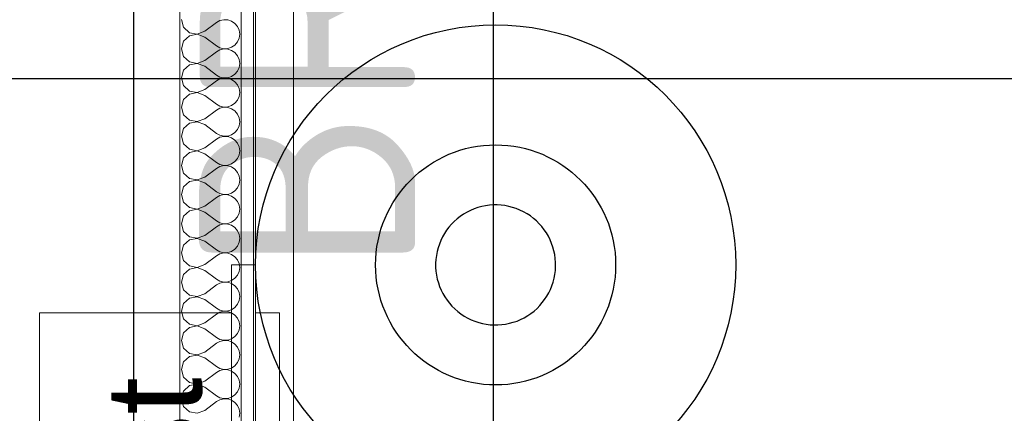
# Model space of a CAD drawing. Header units: millimetres. Extents: x -39149 to 267781, y -2340 to 58540.
# Tile 46 of 244: x 18067 to 18887, y 9301 to 9629. Entities that reach past the tile are written whole.
import ezdxf
from ezdxf.enums import TextEntityAlignment as Align

# ---------------------------------------------------------------- set-up
doc = ezdxf.new("R2010")
doc.units = ezdxf.units.MM
doc.header["$LTSCALE"] = 100
doc.header["$MEASUREMENT"] = 0
doc.linetypes.add('B0704', pattern=[150, 100, -50])
for name, color, linetype in [('00  Bestaand', 7, 'Continuous'), ('22 C Binnenwanden', 7, 'Continuous'), ('22 C Binnenwanden Doorsnede-arcering', 7, 'Continuous'), ('22 C Binnenwanden Laagscheidingslijnen', 7, 'Continuous'), ('45 Plafond', 7, 'Continuous'), ('AL$1A---_ALGEMEEN--bestaand', 9, 'Continuous'), ('EL6131--_KG', 3, 'Continuous'), ('EL6221--_KRACHT_400', 3, 'Continuous'), ('EL6311--_LICHT_BINNEN', 3, 'Continuous'), ('EL6441--_DATACOM', 3, 'Continuous'), ('EL6511--_BRANDMELD', 3, 'Continuous'), ('T Maatvoering 1_ 50', 7, 'Continuous')]:
    doc.layers.add(name, color=color, linetype=linetype)
doc.styles.add('BURO-018', font='isocp.shx', dxfattribs={"height": 180})
doc.styles.add('GENERATED_STYLE_1', font='arial.ttf')
doc.styles.add('STABICAD-012', font='ISOCP.SHX', dxfattribs={"height": 1.2})
doc.styles.add('STABICAD-018', font='ISOCP.SHX', dxfattribs={"height": 1.8})

# ---------------------------------------------------------------- blocks, each defined once
blk = doc.blocks.new('Slab_152_7', base_point=(61.48, 11625))
at = {"layer": '45 Plafond', "color": 8, "linetype": 'Continuous', "lineweight": 0}
blk.add_lwpolyline([(61.48, 11625), (7161.48, 11625), (7161.48, 7850), (18261.48, 7850), (18261.48, 10250), (18050.2, 10250), (18050.2, 11625), (35849.88, 11625), (35849.88, 11399.97), (36099.88, 11399.97), (36099.88, 12175), (39053.15, 12175), (39053.15, 11445), (43211.48, 11445), (43211.48, 10132), (43211.48, 5466.07), (41411.48, 5466.07), (41411.48, 10199.65), (34211.48, 10199.65), (34211.48, 612.08, -0.138201), (61.48, 5162.88)], format="xyb", close=True, dxfattribs=at)
blk = doc.blocks.new('*X564')
at = {"layer": '22 C Binnenwanden Doorsnede-arcering', "color": 8, "linetype": 'Continuous', "lineweight": 0}
for p, q in [((18201.41, 9629.29), (18203.23, 9622.9)), ((18203.23, 9622.9), (18208.13, 9618.42)), ((18220.84, 9619.57), (18230.56, 9626.86)), ((18233.49, 9628.48), (18230.56, 9626.86)), ((18236.75, 9629.24), (18233.49, 9628.48)), ((18240.1, 9629.07), (18236.75, 9629.24)), ((18243.27, 9628), (18240.1, 9629.07)), ((18246.03, 9626.11), (18243.27, 9628)), ((18248.17, 9623.53), (18246.03, 9626.11)), ((18249.52, 9620.46), (18248.17, 9623.53)), ((18208.13, 9615.86), (18203.23, 9611.38)), ((18208.13, 9618.42), (18214.65, 9617.19)), ((18214.65, 9617.09), (18208.13, 9615.86)), ((18214.65, 9617.19), (18220.84, 9619.57)), ((18220.84, 9614.71), (18214.65, 9617.09)), ((18220.84, 9614.71), (18230.56, 9607.43)), ((18249.99, 9617.14), (18249.52, 9620.46)), ((18249.52, 9613.82), (18249.99, 9617.14)), ((18203.23, 9611.38), (18201.41, 9605)), ((18230.56, 9607.43), (18233.49, 9605.81)), ((18233.49, 9605.81), (18236.75, 9605.05)), ((18240.1, 9605.21), (18243.27, 9606.28)), ((18243.27, 9606.28), (18246.03, 9608.18)), ((18246.03, 9608.18), (18248.17, 9610.76)), ((18248.17, 9610.76), (18249.52, 9613.82)), ((18201.41, 9605), (18203.23, 9598.62)), ((18203.23, 9598.62), (18208.13, 9594.14)), ((18220.84, 9595.29), (18230.56, 9602.57)), ((18233.49, 9604.19), (18230.56, 9602.57)), ((18236.75, 9604.95), (18233.49, 9604.19)), ((18236.75, 9605.05), (18240.1, 9605.21)), ((18240.1, 9604.79), (18236.75, 9604.95)), ((18243.27, 9603.72), (18240.1, 9604.79)), ((18246.03, 9601.82), (18243.27, 9603.72)), ((18248.17, 9599.24), (18246.03, 9601.82)), ((18249.52, 9596.18), (18248.17, 9599.24)), ((18208.13, 9591.58), (18203.23, 9587.1)), ((18208.13, 9594.14), (18214.65, 9592.91)), ((18214.65, 9592.81), (18208.13, 9591.58)), ((18214.65, 9592.91), (18220.84, 9595.29)), ((18220.84, 9590.43), (18214.65, 9592.81)), ((18220.84, 9590.43), (18230.56, 9583.14)), ((18248.17, 9586.47), (18249.52, 9589.54)), ((18249.99, 9592.86), (18249.52, 9596.18)), ((18249.52, 9589.54), (18249.99, 9592.86)), ((18203.23, 9587.1), (18201.41, 9580.71)), ((18230.56, 9583.14), (18233.49, 9581.52)), ((18233.49, 9581.52), (18236.75, 9580.76)), ((18240.1, 9580.93), (18243.27, 9582)), ((18243.27, 9582), (18246.03, 9583.89)), ((18246.03, 9583.89), (18248.17, 9586.47)), ((18201.41, 9580.71), (18203.23, 9574.33)), ((18203.23, 9574.33), (18208.13, 9569.85)), ((18220.84, 9571), (18230.56, 9578.29)), ((18233.49, 9579.91), (18230.56, 9578.29)), ((18236.75, 9580.67), (18233.49, 9579.91)), ((18236.75, 9580.76), (18240.1, 9580.93)), ((18240.1, 9580.5), (18236.75, 9580.67)), ((18243.27, 9579.43), (18240.1, 9580.5)), ((18246.03, 9577.53), (18243.27, 9579.43)), ((18248.17, 9574.96), (18246.03, 9577.53)), ((18249.52, 9571.89), (18248.17, 9574.96)), ((18208.13, 9567.29), (18203.23, 9562.81)), ((18208.13, 9569.85), (18214.65, 9568.62)), ((18214.65, 9568.52), (18208.13, 9567.29)), ((18214.65, 9568.62), (18220.84, 9571)), ((18220.84, 9566.14), (18214.65, 9568.52)), ((18220.84, 9566.14), (18230.56, 9558.86)), ((18248.17, 9562.19), (18249.52, 9565.25)), ((18249.99, 9568.57), (18249.52, 9571.89)), ((18249.52, 9565.25), (18249.99, 9568.57)), ((18203.23, 9562.81), (18201.41, 9556.43)), ((18201.41, 9556.43), (18203.23, 9550.04)), ((18230.56, 9558.86), (18233.49, 9557.24)), ((18233.49, 9557.24), (18236.75, 9556.48)), ((18236.75, 9556.48), (18240.1, 9556.64)), ((18240.1, 9556.64), (18243.27, 9557.71)), ((18243.27, 9557.71), (18246.03, 9559.61)), ((18246.03, 9559.61), (18248.17, 9562.19)), ((18203.23, 9550.04), (18208.13, 9545.57)), ((18220.84, 9546.71), (18230.56, 9554)), ((18233.49, 9555.62), (18230.56, 9554)), ((18236.75, 9556.38), (18233.49, 9555.62)), ((18240.1, 9556.22), (18236.75, 9556.38)), ((18243.27, 9555.15), (18240.1, 9556.22)), ((18246.03, 9553.25), (18243.27, 9555.15)), ((18248.17, 9550.67), (18246.03, 9553.25)), ((18249.52, 9547.6), (18248.17, 9550.67)), ((18208.13, 9543), (18203.23, 9538.53)), ((18208.13, 9545.57), (18214.65, 9544.33)), ((18214.65, 9544.24), (18208.13, 9543)), ((18214.65, 9544.33), (18220.84, 9546.71)), ((18220.84, 9541.86), (18214.65, 9544.24)), ((18220.84, 9541.86), (18230.56, 9534.57)), ((18248.17, 9537.9), (18249.52, 9540.97)), ((18249.99, 9544.29), (18249.52, 9547.6)), ((18249.52, 9540.97), (18249.99, 9544.29)), ((18203.23, 9538.53), (18201.41, 9532.14)), ((18201.41, 9532.14), (18203.23, 9525.76)), ((18230.56, 9534.57), (18233.49, 9532.95)), ((18233.49, 9532.95), (18236.75, 9532.19)), ((18236.75, 9532.09), (18233.49, 9531.34)), ((18236.75, 9532.19), (18240.1, 9532.35)), ((18240.1, 9531.93), (18236.75, 9532.09)), ((18240.1, 9532.35), (18243.27, 9533.42)), ((18243.27, 9530.86), (18240.1, 9531.93)), ((18243.27, 9533.42), (18246.03, 9535.32)), ((18246.03, 9535.32), (18248.17, 9537.9)), ((18203.23, 9525.76), (18208.13, 9521.28)), ((18220.84, 9522.43), (18230.56, 9529.71)), ((18233.49, 9531.34), (18230.56, 9529.71)), ((18246.03, 9528.96), (18243.27, 9530.86)), ((18248.17, 9526.38), (18246.03, 9528.96)), ((18249.52, 9523.32), (18248.17, 9526.38)), ((18208.13, 9518.72), (18203.23, 9514.24)), ((18208.13, 9521.28), (18214.65, 9520.05)), ((18214.65, 9519.95), (18208.13, 9518.72)), ((18214.65, 9520.05), (18220.84, 9522.43)), ((18220.84, 9517.57), (18214.65, 9519.95)), ((18220.84, 9517.57), (18230.56, 9510.29)), ((18248.17, 9513.62), (18249.52, 9516.68)), ((18249.99, 9520), (18249.52, 9523.32)), ((18249.52, 9516.68), (18249.99, 9520)), ((18203.23, 9514.24), (18201.41, 9507.86)), ((18201.41, 9507.86), (18203.23, 9501.47)), ((18230.56, 9510.29), (18233.49, 9508.66)), ((18233.49, 9508.66), (18236.75, 9507.91)), ((18236.75, 9507.81), (18233.49, 9507.05)), ((18236.75, 9507.91), (18240.1, 9508.07)), ((18240.1, 9507.65), (18236.75, 9507.81)), ((18240.1, 9508.07), (18243.27, 9509.14)), ((18243.27, 9506.58), (18240.1, 9507.65)), ((18243.27, 9509.14), (18246.03, 9511.04)), ((18246.03, 9511.04), (18248.17, 9513.62)), ((18203.23, 9501.47), (18208.13, 9497)), ((18220.84, 9498.14), (18230.56, 9505.43)), ((18233.49, 9507.05), (18230.56, 9505.43)), ((18246.03, 9504.68), (18243.27, 9506.58)), ((18248.17, 9502.1), (18246.03, 9504.68)), ((18249.52, 9499.03), (18248.17, 9502.1)), ((18249.99, 9495.71), (18249.52, 9499.03)), ((18208.13, 9494.43), (18203.23, 9489.96)), ((18208.13, 9497), (18214.65, 9495.76)), ((18214.65, 9495.67), (18208.13, 9494.43)), ((18214.65, 9495.76), (18220.84, 9498.14)), ((18220.84, 9493.29), (18214.65, 9495.67)), ((18220.84, 9493.29), (18230.56, 9486)), ((18248.17, 9489.33), (18249.52, 9492.4)), ((18249.52, 9492.4), (18249.99, 9495.71)), ((18203.23, 9489.96), (18201.41, 9483.57)), ((18201.41, 9483.57), (18203.23, 9477.19)), ((18230.56, 9486), (18233.49, 9484.38)), ((18233.49, 9482.76), (18230.56, 9481.14)), ((18233.49, 9484.38), (18236.75, 9483.62)), ((18236.75, 9483.52), (18233.49, 9482.76)), ((18236.75, 9483.62), (18240.1, 9483.78)), ((18240.1, 9483.36), (18236.75, 9483.52)), ((18240.1, 9483.78), (18243.27, 9484.85)), ((18243.27, 9482.29), (18240.1, 9483.36)), ((18243.27, 9484.85), (18246.03, 9486.75)), ((18246.03, 9486.75), (18248.17, 9489.33)), ((18203.23, 9477.19), (18208.13, 9472.71)), ((18220.84, 9473.86), (18230.56, 9481.14)), ((18246.03, 9480.39), (18243.27, 9482.29)), ((18248.17, 9477.81), (18246.03, 9480.39)), ((18249.52, 9474.75), (18248.17, 9477.81)), ((18249.99, 9471.43), (18249.52, 9474.75)), ((18208.13, 9470.15), (18203.23, 9465.67)), ((18208.13, 9472.71), (18214.65, 9471.48)), ((18214.65, 9471.38), (18208.13, 9470.15)), ((18214.65, 9471.48), (18220.84, 9473.86)), ((18220.84, 9469), (18214.65, 9471.38)), ((18220.84, 9469), (18230.56, 9461.71)), ((18248.17, 9465.04), (18249.52, 9468.11)), ((18249.52, 9468.11), (18249.99, 9471.43)), ((18203.23, 9465.67), (18201.41, 9459.29)), ((18201.41, 9459.29), (18203.23, 9452.9)), ((18230.56, 9461.71), (18233.49, 9460.09)), ((18233.49, 9458.48), (18230.56, 9456.86)), ((18233.49, 9460.09), (18236.75, 9459.33)), ((18236.75, 9459.24), (18233.49, 9458.48)), ((18236.75, 9459.33), (18240.1, 9459.5)), ((18240.1, 9459.07), (18236.75, 9459.24)), ((18240.1, 9459.5), (18243.27, 9460.57)), ((18243.27, 9458), (18240.1, 9459.07)), ((18243.27, 9460.57), (18246.03, 9462.47)), ((18246.03, 9456.11), (18243.27, 9458)), ((18246.03, 9462.47), (18248.17, 9465.04)), ((18203.23, 9452.9), (18208.13, 9448.42)), ((18220.84, 9449.57), (18230.56, 9456.86)), ((18248.17, 9453.53), (18246.03, 9456.11)), ((18249.52, 9450.46), (18248.17, 9453.53)), ((18249.99, 9447.14), (18249.52, 9450.46)), ((18208.13, 9445.86), (18203.23, 9441.38)), ((18208.13, 9448.42), (18214.65, 9447.19)), ((18214.65, 9447.09), (18208.13, 9445.86)), ((18214.65, 9447.19), (18220.84, 9449.57)), ((18220.84, 9444.71), (18214.65, 9447.09)), ((18220.84, 9444.71), (18230.56, 9437.43)), ((18248.17, 9440.76), (18249.52, 9443.82)), ((18249.52, 9443.82), (18249.99, 9447.14)), ((18203.23, 9441.38), (18201.41, 9435)), ((18201.41, 9435), (18203.23, 9428.62)), ((18230.56, 9437.43), (18233.49, 9435.81)), ((18233.49, 9434.19), (18230.56, 9432.57)), ((18233.49, 9435.81), (18236.75, 9435.05)), ((18236.75, 9434.95), (18233.49, 9434.19)), ((18236.75, 9435.05), (18240.1, 9435.21)), ((18240.1, 9434.79), (18236.75, 9434.95)), ((18240.1, 9435.21), (18243.27, 9436.28)), ((18243.27, 9433.72), (18240.1, 9434.79)), ((18243.27, 9436.28), (18246.03, 9438.18)), ((18246.03, 9431.82), (18243.27, 9433.72)), ((18246.03, 9438.18), (18248.17, 9440.76)), ((18203.23, 9428.62), (18208.13, 9424.14)), ((18214.65, 9422.91), (18220.84, 9425.29)), ((18220.84, 9425.29), (18230.56, 9432.57)), ((18248.17, 9429.24), (18246.03, 9431.82)), ((18249.52, 9426.18), (18248.17, 9429.24)), ((18249.99, 9422.86), (18249.52, 9426.18)), ((18203.23, 9417.1), (18201.41, 9410.71)), ((18208.13, 9421.58), (18203.23, 9417.1)), ((18208.13, 9424.14), (18214.65, 9422.91)), ((18214.65, 9422.81), (18208.13, 9421.58)), ((18220.84, 9420.43), (18214.65, 9422.81)), ((18220.84, 9420.43), (18230.56, 9413.14)), ((18248.17, 9416.47), (18249.52, 9419.54)), ((18249.52, 9419.54), (18249.99, 9422.86)), ((18201.41, 9410.71), (18203.23, 9404.33)), ((18230.56, 9413.14), (18233.49, 9411.52)), ((18233.49, 9409.91), (18230.56, 9408.29)), ((18233.49, 9411.52), (18236.75, 9410.76)), ((18236.75, 9410.67), (18233.49, 9409.91)), ((18236.75, 9410.76), (18240.1, 9410.93)), ((18240.1, 9410.5), (18236.75, 9410.67)), ((18240.1, 9410.93), (18243.27, 9412)), ((18243.27, 9409.43), (18240.1, 9410.5)), ((18243.27, 9412), (18246.03, 9413.89)), ((18246.03, 9407.53), (18243.27, 9409.43)), ((18246.03, 9413.89), (18248.17, 9416.47)), ((18203.23, 9404.33), (18208.13, 9399.85)), ((18214.65, 9398.62), (18220.84, 9401)), ((18220.84, 9401), (18230.56, 9408.29)), ((18248.17, 9404.96), (18246.03, 9407.53)), ((18249.52, 9401.89), (18248.17, 9404.96)), ((18249.99, 9398.57), (18249.52, 9401.89)), ((18203.23, 9392.81), (18201.41, 9386.43)), ((18208.13, 9397.29), (18203.23, 9392.81)), ((18208.13, 9399.85), (18214.65, 9398.62)), ((18214.65, 9398.52), (18208.13, 9397.29)), ((18220.84, 9396.14), (18214.65, 9398.52)), ((18220.84, 9396.14), (18230.56, 9388.86)), ((18248.17, 9392.19), (18249.52, 9395.25)), ((18249.52, 9395.25), (18249.99, 9398.57)), ((18201.41, 9386.43), (18203.23, 9380.04)), ((18230.56, 9388.86), (18233.49, 9387.24)), ((18233.49, 9385.62), (18230.56, 9384)), ((18233.49, 9387.24), (18236.75, 9386.48)), ((18236.75, 9386.38), (18233.49, 9385.62)), ((18236.75, 9386.48), (18240.1, 9386.64)), ((18240.1, 9386.22), (18236.75, 9386.38)), ((18240.1, 9386.64), (18243.27, 9387.71)), ((18243.27, 9385.15), (18240.1, 9386.22)), ((18243.27, 9387.71), (18246.03, 9389.61)), ((18246.03, 9383.25), (18243.27, 9385.15)), ((18246.03, 9389.61), (18248.17, 9392.19)), ((18203.23, 9380.04), (18208.13, 9375.57)), ((18214.65, 9374.33), (18220.84, 9376.71)), ((18220.84, 9376.71), (18230.56, 9384)), ((18248.17, 9380.67), (18246.03, 9383.25)), ((18249.52, 9377.6), (18248.17, 9380.67)), ((18249.99, 9374.29), (18249.52, 9377.6)), ((18203.23, 9368.53), (18201.41, 9362.14)), ((18208.13, 9373), (18203.23, 9368.53)), ((18208.13, 9375.57), (18214.65, 9374.33)), ((18214.65, 9374.24), (18208.13, 9373)), ((18220.84, 9371.86), (18214.65, 9374.24)), ((18220.84, 9371.86), (18230.56, 9364.57)), ((18246.03, 9365.32), (18248.17, 9367.9)), ((18248.17, 9367.9), (18249.52, 9370.97)), ((18249.52, 9370.97), (18249.99, 9374.29)), ((18201.41, 9362.14), (18203.23, 9355.76)), ((18220.84, 9352.43), (18230.56, 9359.71)), ((18230.56, 9364.57), (18233.49, 9362.95)), ((18233.49, 9361.34), (18230.56, 9359.71)), ((18233.49, 9362.95), (18236.75, 9362.19)), ((18236.75, 9362.09), (18233.49, 9361.34)), ((18236.75, 9362.19), (18240.1, 9362.35)), ((18240.1, 9361.93), (18236.75, 9362.09)), ((18240.1, 9362.35), (18243.27, 9363.42)), ((18243.27, 9360.86), (18240.1, 9361.93)), ((18243.27, 9363.42), (18246.03, 9365.32)), ((18246.03, 9358.96), (18243.27, 9360.86)), ((18203.23, 9355.76), (18208.13, 9351.28)), ((18214.65, 9350.05), (18220.84, 9352.43)), ((18248.17, 9356.38), (18246.03, 9358.96)), ((18249.52, 9353.32), (18248.17, 9356.38)), ((18249.99, 9350), (18249.52, 9353.32)), ((18203.23, 9344.24), (18201.41, 9337.86)), ((18208.13, 9348.72), (18203.23, 9344.24)), ((18208.13, 9351.28), (18214.65, 9350.05)), ((18214.65, 9349.95), (18208.13, 9348.72)), ((18220.84, 9347.57), (18214.65, 9349.95)), ((18220.84, 9347.57), (18230.56, 9340.29)), ((18246.03, 9341.04), (18248.17, 9343.62)), ((18248.17, 9343.62), (18249.52, 9346.68)), ((18249.52, 9346.68), (18249.99, 9350)), ((18201.41, 9337.86), (18203.23, 9331.47)), ((18220.84, 9328.14), (18230.56, 9335.43)), ((18230.56, 9340.29), (18233.49, 9338.66)), ((18233.49, 9337.05), (18230.56, 9335.43)), ((18233.49, 9338.66), (18236.75, 9337.91)), ((18236.75, 9337.81), (18233.49, 9337.05)), ((18236.75, 9337.91), (18240.1, 9338.07)), ((18240.1, 9337.65), (18236.75, 9337.81)), ((18240.1, 9338.07), (18243.27, 9339.14)), ((18243.27, 9336.58), (18240.1, 9337.65)), ((18243.27, 9339.14), (18246.03, 9341.04)), ((18246.03, 9334.68), (18243.27, 9336.58)), ((18203.23, 9331.47), (18208.13, 9327)), ((18208.13, 9327), (18214.65, 9325.76)), ((18214.65, 9325.76), (18220.84, 9328.14)), ((18248.17, 9332.1), (18246.03, 9334.68)), ((18249.52, 9329.03), (18248.17, 9332.1)), ((18249.99, 9325.71), (18249.52, 9329.03)), ((18203.23, 9319.96), (18201.41, 9313.57)), ((18208.13, 9324.43), (18203.23, 9319.96)), ((18214.65, 9325.67), (18208.13, 9324.43)), ((18220.84, 9323.29), (18214.65, 9325.67)), ((18220.84, 9323.29), (18230.56, 9316)), ((18246.03, 9316.75), (18248.17, 9319.33)), ((18248.17, 9319.33), (18249.52, 9322.4)), ((18249.52, 9322.4), (18249.99, 9325.71)), ((18201.41, 9313.57), (18203.23, 9307.19)), ((18220.84, 9303.86), (18230.56, 9311.14)), ((18230.56, 9316), (18233.49, 9314.38)), ((18233.49, 9312.76), (18230.56, 9311.14)), ((18233.49, 9314.38), (18236.75, 9313.62)), ((18236.75, 9313.52), (18233.49, 9312.76)), ((18236.75, 9313.62), (18240.1, 9313.78)), ((18240.1, 9313.36), (18236.75, 9313.52)), ((18240.1, 9313.78), (18243.27, 9314.85)), ((18243.27, 9312.29), (18240.1, 9313.36)), ((18243.27, 9314.85), (18246.03, 9316.75)), ((18246.03, 9310.39), (18243.27, 9312.29)), ((18248.17, 9307.81), (18246.03, 9310.39)), ((18203.23, 9307.19), (18208.13, 9302.71)), ((18208.13, 9302.71), (18214.65, 9301.48)), ((18214.65, 9301.48), (18220.84, 9303.86)), ((18249.52, 9304.75), (18248.17, 9307.81)), ((18249.99, 9301.43), (18249.52, 9304.75)), ((18249.52, 9298.11), (18249.99, 9301.43))]:
    blk.add_line(p, q, dxfattribs=at)
blk = doc.blocks.new('Wall_84_7', base_point=(18200.2, 7913))
at = {"layer": '22 C Binnenwanden', "color": 8, "linetype": 'Continuous', "lineweight": 0}
for p, q in [((18263.2, 7850), (18263.2, 10250)), ((18200.2, 10187), (18200.2, 7913))]:
    blk.add_line(p, q, dxfattribs=at)
at = {"layer": '22 C Binnenwanden Laagscheidingslijnen', "color": 8, "linetype": 'Continuous', "lineweight": 0}
blk.add_line((18251.2, 7862), (18251.2, 10238), dxfattribs=at)
at = {"layer": '22 C Binnenwanden', "color": 1, "lineweight": 0}
blk.add_blockref('*X564', (0, 0), dxfattribs=at)
blk = doc.blocks.new('Brandslanghaspel kast 14_5')
at = {"layer": '00  Bestaand', "color": 8, "linetype": 'Continuous', "lineweight": 0}
for p, q in [((710, 200), (40, 200)), ((40, 200), (40, 40)), ((710, 40), (710, 200)), ((750, 40), (0, 40)), ((0, 40), (0, 20)), ((40, 40), (710, 40)), ((750, 20), (750, 40)), ((0, 20), (750, 20)), ((710, 20), (40, 20)), ((40, 20), (40, 0)), ((710, 0), (710, 20)), ((40, 0), (710, 0))]:
    blk.add_line(p, q, dxfattribs=at)
at = {"layer": '00  Bestaand', "color": 1, "lineweight": 0, "style": 'GENERATED_STYLE_1'}
blk.add_attdef('TXT', text='', height=80, dxfattribs=at).set_placement((103.63, 40.89), align=Align.BOTTOM_LEFT)
blk = doc.blocks.new('E00113')
at = {"color": 0, "linetype": 'Continuous'}
for p, q in [((5, 4), (-5, 4)), ((-5, 1), (5, 1))]:
    blk.add_line(p, q, dxfattribs=at)
at = {"color": 0, "linetype": 'Continuous', "style": 'BURO-018'}
for tag, p in [('TEXT1', (0, 6)), ('TEXT2', (0, 2.5))]:
    blk.add_attdef(tag, text='', height=1.8, dxfattribs=at).set_placement(p, align=Align.MIDDLE)
at = {"color": 0, "linetype": 'Continuous', "style": 'BURO-018', "flags": 1}
blk.add_attdef('ARTICLECODE', text='', height=1.8, dxfattribs=at).set_placement((0, 0), align=Align.MIDDLE)
blk = doc.blocks.new('E00023')
at = {"layer": 'AL$1A---_ALGEMEEN--bestaand', "color": 0, "linetype": 'Continuous'}
blk.add_lwpolyline([(-0.5, 3, 1), (0.5, 3, 1)], format="xyb", close=True, dxfattribs=at)
for radius in [2, 1]:
    blk.add_circle((0, 3), radius, dxfattribs=at)
at = {"layer": 'AL$1A---_ALGEMEEN--bestaand', "color": 0, "linetype": 'Continuous', "style": 'BURO-018'}
blk.add_attdef('TEXT1', text='', height=1.8, dxfattribs=at).set_placement((0, 7.5), align=Align.MIDDLE)
at = {"layer": 'AL$1A---_ALGEMEEN--bestaand', "color": 0, "linetype": 'Continuous', "style": 'BURO-018', "flags": 1}
blk.add_attdef('ARTICLECODE', (0, 0), '', height=1.8, dxfattribs=at)
at = {"layer": 'EL6221--_KRACHT_400', "color": 1, "style": 'STABICAD-012'}
blk.add_attdef('FIREPROTECTION_PANEL', text='', height=1.8, dxfattribs=at).set_placement((681.775, 436.6163), align=Align.MIDDLE)
at = {"layer": 'EL6441--_DATACOM', "color": 1, "style": 'STABICAD-018'}
blk.add_attdef('CODING2', (0, 0), '', height=1.8, dxfattribs=at)
at = {"layer": 'EL6511--_BRANDMELD', "color": 1, "style": 'STABICAD-018'}
for tag in ['CODING1', 'FIREPROTECTION_HARDWARENUMBER', 'FIREPROTECTION_ZONE']:
    blk.add_attdef(tag, (0, 0), '', height=1.8, dxfattribs=at)

msp = doc.modelspace()

# ---------------------------------------------------------------- linework, layer by layer
at = {"layer": 'EL6131--_KG', "linetype": 'Continuous'}
msp.add_line((17736.48, 9580.35), (29776.48, 9580.35), dxfattribs=at)
at = {"layer": 'T Maatvoering 1_ 50', "color": 8, "linetype": 'B0704', "lineweight": 0}
msp.add_line((18294.81, 7813.99), (18294.81, 10272.56), dxfattribs=at)

# ---------------------------------------------------------------- block references
at = {"layer": '00  Bestaand', "color": 1, "linetype": 'Continuous', "lineweight": 0}
ref = msp.add_blockref('Brandslanghaspel kast 14_5', (18283.2, 8675), dxfattribs=dict(at, zscale=1000, rotation=90))
ref.add_attrib('TXT', 'Haspelkast', dxfattribs={"color": 1, "linetype": 'Continuous', "lineweight": 0, "height": 80, "rotation": 90, "style": 'GENERATED_STYLE_1'}).set_placement((18242.31, 8778.63), align=Align.BOTTOM_LEFT)
at = {"layer": '22 C Binnenwanden', "color": 1, "lineweight": 0}
msp.add_blockref('Wall_84_7', (18200.2, 7913), dxfattribs=at)
at = {"layer": '45 Plafond', "color": 252, "linetype": 'Continuous', "lineweight": 0}
msp.add_blockref('Slab_152_7', (61.48, 11625), dxfattribs=at)
at = {"layer": 'EL6311--_LICHT_BINNEN', "linetype": 'Continuous'}
ref = msp.add_blockref('E00113', (18061.48, 9607.44), dxfattribs=dict(at, xscale=100, yscale=100, zscale=100, rotation=270))
ref.add_attrib('TEXT2', 'BR-1', dxfattribs={"layer": '0', "color": 0, "linetype": 'ByBlock', "height": 180, "rotation": 90, "style": 'BURO-018'}).set_placement((18306.04, 9649.14), align=Align.MIDDLE)
at = {"layer": 'EL6511--_BRANDMELD', "linetype": 'Continuous', "xscale": 100, "yscale": 100, "zscale": 100, "rotation": 238.4790855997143}
msp.add_blockref('E00023', (18207.47, 9581.84), dxfattribs=at)

doc.saveas('drawing.dxf')
